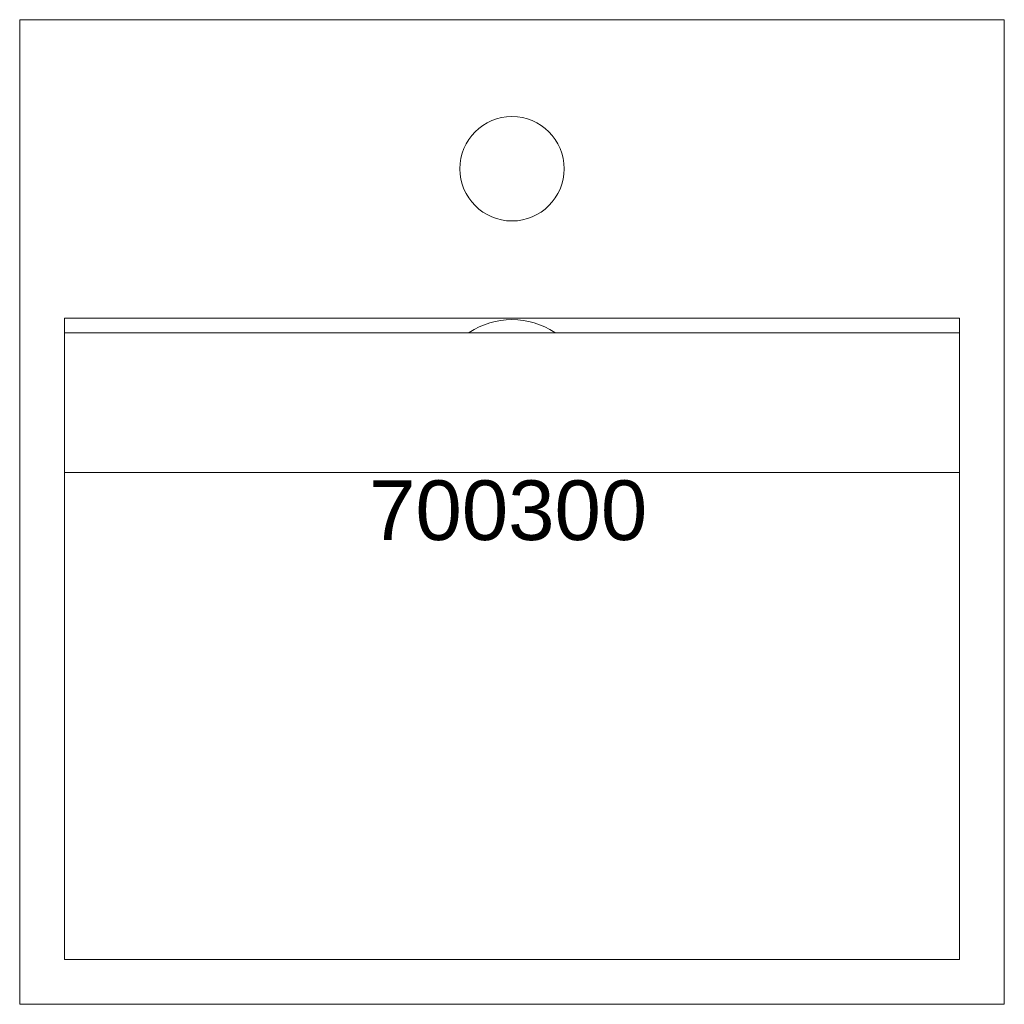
# Model space of a CAD drawing. Header units: millimetres. Extents: x 2303 to 2633, y 323 to 653.
import ezdxf

# ---------------------------------------------------------------- set-up
doc = ezdxf.new("R2010")
doc.units = ezdxf.units.MM
doc.layers.add('P-SANR-FIXT', color=6, linetype='Continuous', lineweight=18)
doc.layers.add('P-SANR-FIXT-IDEN', color=2, linetype='Continuous', lineweight=9)
doc.styles.add('Arial', font='arial.ttf', dxfattribs={"height": 20})

# ---------------------------------------------------------------- blocks, each defined once
blk = doc.blocks.new('DBLTD_Neilur_WallHungWashbasins_700300 - Wall Mounted Basin-467996-Level 0')
at = {"layer": 'P-SANR-FIXT'}
for p, q in [((290, 475), (-40, 475)), ((-40, 475), (-40, 145)), ((290, 145), (290, 475)), ((-25, 245), (-25, 460)), ((-25, 460), (275, 460)), ((275, 460), (275, 245)), ((275, 296.76), (-25, 296.76)), ((275, 296.76), (-25, 296.76)), ((-25, 250), (275, 250)), ((275, 245), (-25, 245)), ((-40, 145), (290, 145))]:
    blk.add_line(p, q, dxfattribs=at)
for centre, radius, start, end in [((125, 271.13), 25.63, 236.0823, 270), ((125, 271.13), 25.63, 270, 303.9177), ((125, 194.95), 17.5, 90, 180), ((125, 194.95), 17.5, 0, 90), ((125, 194.95), 17.5, 180, 270), ((125, 194.95), 17.5, 270, 360)]:
    blk.add_arc(centre, radius, start, end, dxfattribs=at)

msp = doc.modelspace()

# ---------------------------------------------------------------- block references
at = {"layer": 'P-SANR-FIXT', "rotation": 180}
msp.add_blockref('DBLTD_Neilur_WallHungWashbasins_700300 - Wall Mounted Basin-467996-Level 0', (2592.55, 797.68), dxfattribs=at)

# ---------------------------------------------------------------- texts
at = {"layer": 'P-SANR-FIXT-IDEN', "insert": (2419.66, 498.28), "char_height": 20, "width": 115.443, "attachment_point": 1, "style": 'Arial'}
msp.add_mtext('700300', dxfattribs=at)

doc.saveas('drawing.dxf')
